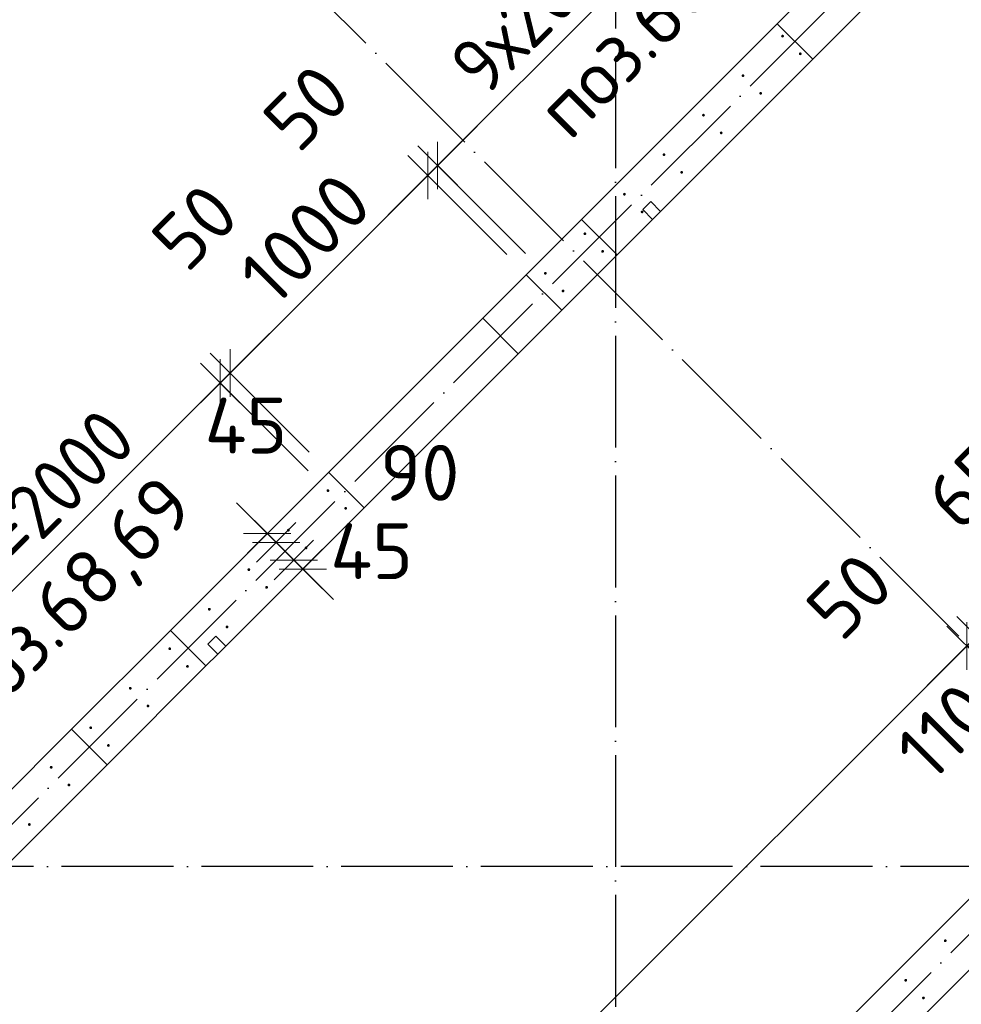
# Model space of a CAD drawing. Header units: millimetres. Extents: x 76517 to 124426, y -73423 to -21861.
# Tile 51 of 114: x 96319 to 99688, y -55293 to -51770. Entities that reach past the tile are written whole.
import ezdxf

# ---------------------------------------------------------------- set-up
doc = ezdxf.new("R2010")
doc.units = ezdxf.units.MM
doc.header["$PDMODE"] = 65
for name, pattern in [('______11', [500, 400, -50, 0, -50]), ('______2', [270, 200, -70]), ('______5', [1100, 800, -100, 100, -100])]:
    doc.linetypes.add(name, pattern=pattern)
for name, color, linetype, lineweight in [('Standard', 7, 'Continuous', 25), ('Арм.стержн. Выпуски', 180, 'Continuous', 35), ('Размерная линия_ общее_1', 7, 'Continuous', 13), ('Стена_ общее', 7, 'Continuous', 35)]:
    doc.layers.add(name, color=color, linetype=linetype, lineweight=lineweight)
doc.layers.add('Осевая линия_ общее', color=7, linetype='______5', lineweight=13, true_color=0xa0a0a0)
doc.styles.add('ISOCPEUR', font='ISOCPEUR')
doc.dimstyles.new('DIMSTYLE_10', dxfattribs={"dimtxt": 200, "dimasz": 200, "dimexe": 0, "dimexo": 0, "dimgap": 100, "dimtad": 2, "dimdec": 0, "dimrnd": 5, "dimzin": 12, "dimdsep": 46, "dimtxsty": 'ISOCPEUR', "dimblk1": 'ALL_ML_STRICH', "dimblk2": 'ALL_ML_STRICH', "dimsah": 1, "dimcen": 0, "dimclrd": 7, "dimclre": 256, "dimclrt": 7, "dimadec": 0, "dimazin": 0, "dimtfac": 1, "dimtdec": 0, "dimtix": 1, "dimtmove": 2, "dimatfit": 3, "dimfxl": 0, "dimtvp": 1.2, "dimtzin": 0, "dimlwd": 0, "dimlwe": -3, "dimarcsym": 0})
doc.dimstyles.new('DIMSTYLE_16', dxfattribs={"dimtxt": 200, "dimasz": 200, "dimexe": 0, "dimexo": 0, "dimgap": 100, "dimtad": 2, "dimdec": 0, "dimrnd": 5, "dimzin": 12, "dimdsep": 46, "dimtxsty": 'ISOCPEUR', "dimblk1": 'ALL_ML_STRICH', "dimblk2": 'ALL_ML_STRICH', "dimsah": 1, "dimcen": 0, "dimclrd": 7, "dimclre": 256, "dimclrt": 7, "dimadec": 0, "dimazin": 0, "dimtfac": 1, "dimtdec": 0, "dimtix": 1, "dimtmove": 2, "dimatfit": 3, "dimfxl": 0, "dimtzin": 0, "dimlwd": 0, "dimlwe": -3, "dimarcsym": 0})
doc.dimstyles.new('DIMSTYLE_21', dxfattribs={"dimtxt": 200, "dimasz": 200, "dimexe": 0, "dimexo": 0, "dimgap": 100, "dimtad": 2, "dimdec": 0, "dimrnd": 5, "dimzin": 12, "dimdsep": 46, "dimtxsty": 'ISOCPEUR', "dimblk1": 'ALL_ML_STRICH', "dimblk2": 'ALL_ML_STRICH', "dimsah": 1, "dimcen": 0, "dimsd1": 1, "dimsd2": 1, "dimclrd": 7, "dimclre": 256, "dimclrt": 7, "dimadec": 0, "dimazin": 0, "dimtfac": 1, "dimtdec": 0, "dimtix": 1, "dimtmove": 2, "dimatfit": 3, "dimfxl": 0, "dimtvp": 1.2, "dimtzin": 0, "dimlwd": 0, "dimlwe": -3, "dimarcsym": 0})

# ---------------------------------------------------------------- blocks, each defined once
blk = doc.blocks.new('СЛОЖНЫЙ_ОБЪЕКТ_0')
at = {"layer": 'Осевая линия_ общее', "color": 253, "linetype": '______11', "lineweight": -3, "true_color": 0xa0a0a0, "transparency": 33554687}
for p, q in [((100386.5, -54683), (94623.6, -48920.1)), ((87969.7, -62970.3), (101744.2, -49195.9)), ((95052.9, -59705.6), (103653.4, -51105.1))]:
    blk.add_line(p, q, dxfattribs=at)
blk = doc.blocks.new('ALL_ML_STRICH')
at = {"color": 0, "linetype": 'ByBlock', "lineweight": -2}
for p, q in [((0, -0.5), (0, 0.5)), ((-0.3, -0.3), (0.3, 0.3)), ((-1, 0), (0.5, 0))]:
    blk.add_line(p, q, dxfattribs=at)
blk = doc.blocks.new('*D476')
at = {"layer": 'DEFPOINTS', "color": 7, "linetype": 'Continuous', "lineweight": 13, "transparency": 33554687}
for p in [(100997.5, -52720.1), (101486.4, -53209), (100355.1, -54340.4)]:
    blk.add_point(p, dxfattribs=at)
at = {"layer": 'Размерная линия_ общее_1', "color": 7, "linetype": 'Continuous', "lineweight": -2, "transparency": 33554687}
blk.add_line((100997.5, -52720.1), (99866.1, -53851.5), dxfattribs=at)
at = {"layer": 'Размерная линия_ общее_1', "color": 253, "linetype": 'Continuous', "lineweight": -2, "true_color": 0xa0a0a0, "transparency": 33554687}
for p, q in [((101415.7, -53138.3), (100997.5, -52720.1)), ((100284.3, -54269.7), (99866.1, -53851.5))]:
    blk.add_line(p, q, dxfattribs=at)
at = {"layer": 'Размерная линия_ общее_1', "color": 7, "linetype": 'Continuous', "lineweight": 13, "transparency": 33554687, "xscale": 200, "yscale": 200, "zscale": 200}
for p, rotation in [((100997.5, -52720.1), 45.00000000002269), ((99866.1, -53851.5), 225.0000000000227)]:
    blk.add_blockref('ALL_ML_STRICH', p, dxfattribs=dict(at, rotation=rotation))
at = {"layer": 'Размерная линия_ общее_1', "color": 7, "linetype": 'Continuous', "lineweight": 13, "transparency": 33554687, "insert": (100297.4, -53632.3), "char_height": 200, "width": 10, "attachment_point": 1, "rotation": 225, "line_spacing_factor": 0.60241, "style": 'ISOCPEUR'}
blk.add_mtext('8х200', dxfattribs=at)
blk = doc.blocks.new('*D477')
at = {"layer": 'DEFPOINTS', "color": 7, "linetype": 'Continuous', "lineweight": 13, "transparency": 33554687}
for p in [(99866.1, -53851.5), (100355.1, -54340.4), (100308.8, -54386.7)]:
    blk.add_point(p, dxfattribs=at)
at = {"layer": 'Размерная линия_ общее_1', "color": 7, "linetype": 'Continuous', "lineweight": -2, "transparency": 33554687}
blk.add_line((99866.1, -53851.5), (99819.8, -53897.8), dxfattribs=at)
at = {"layer": 'Размерная линия_ общее_1', "color": 253, "linetype": 'Continuous', "lineweight": -2, "true_color": 0xa0a0a0, "transparency": 33554687}
for p, q in [((100284.3, -54269.7), (99866.1, -53851.5)), ((100238.1, -54316), (99819.8, -53897.8))]:
    blk.add_line(p, q, dxfattribs=at)
at = {"layer": 'Размерная линия_ общее_1', "color": 7, "linetype": 'Continuous', "lineweight": 13, "transparency": 33554687, "xscale": 200, "yscale": 200, "zscale": 200}
for p, rotation in [((99819.8, -53897.8), 225.0000000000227), ((99866.1, -53851.5), 45.00000000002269)]:
    blk.add_blockref('ALL_ML_STRICH', p, dxfattribs=dict(at, rotation=rotation))
at = {"layer": 'Размерная линия_ общее_1', "color": 7, "linetype": 'Continuous', "lineweight": 13, "transparency": 33554687, "insert": (99716.8, -53435.4), "char_height": 200, "width": 400, "attachment_point": 5, "rotation": 45, "style": 'ISOCPEUR'}
blk.add_mtext('\\A1;{65}', dxfattribs=at)
blk = doc.blocks.new('*D478')
at = {"layer": 'DEFPOINTS', "color": 7, "linetype": 'Continuous', "lineweight": 13, "transparency": 33554687}
for p in [(99819.8, -53897.8), (100308.8, -54386.7), (100231.3, -54464.1)]:
    blk.add_point(p, dxfattribs=at)
at = {"layer": 'Размерная линия_ общее_1', "color": 7, "linetype": 'Continuous', "lineweight": -2, "transparency": 33554687}
blk.add_line((99819.8, -53897.8), (99742.4, -53975.2), dxfattribs=at)
at = {"layer": 'Размерная линия_ общее_1', "color": 253, "linetype": 'Continuous', "lineweight": -2, "true_color": 0xa0a0a0, "transparency": 33554687}
for p, q in [((100238.1, -54316), (99819.8, -53897.8)), ((100160.6, -54393.4), (99742.4, -53975.2))]:
    blk.add_line(p, q, dxfattribs=at)
at = {"layer": 'Размерная линия_ общее_1', "color": 7, "linetype": 'Continuous', "lineweight": 13, "transparency": 33554687, "xscale": 200, "yscale": 200, "zscale": 200}
for p, rotation in [((99819.8, -53897.8), 45.00000000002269), ((99742.4, -53975.2), 225.0000000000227)]:
    blk.add_blockref('ALL_ML_STRICH', p, dxfattribs=dict(at, rotation=rotation))
at = {"layer": 'Размерная линия_ общее_1', "color": 7, "linetype": 'Continuous', "lineweight": 13, "transparency": 33554687, "insert": (99627.7, -54315.6), "char_height": 200, "width": 600, "attachment_point": 5, "rotation": 45, "style": 'ISOCPEUR'}
blk.add_mtext('\\A1;{110}', dxfattribs=at)
blk = doc.blocks.new('*D479')
at = {"layer": 'DEFPOINTS', "color": 7, "linetype": 'Continuous', "lineweight": 13, "transparency": 33554687}
for p in [(99742.4, -53975.2), (100231.3, -54464.1), (100196, -54499.5)]:
    blk.add_point(p, dxfattribs=at)
at = {"layer": 'Размерная линия_ общее_1', "color": 7, "linetype": 'Continuous', "lineweight": -2, "transparency": 33554687}
blk.add_line((99742.4, -53975.2), (99707, -54010.6), dxfattribs=at)
at = {"layer": 'Размерная линия_ общее_1', "color": 253, "linetype": 'Continuous', "lineweight": -2, "true_color": 0xa0a0a0, "transparency": 33554687}
for p, q in [((100160.6, -54393.4), (99742.4, -53975.2)), ((99707, -54010.6), (99707, -54010.6))]:
    blk.add_line(p, q, dxfattribs=at)
at = {"layer": 'Размерная линия_ общее_1', "color": 7, "linetype": 'Continuous', "lineweight": 13, "transparency": 33554687, "xscale": 200, "yscale": 200, "zscale": 200}
for p, rotation in [((99707, -54010.6), 225.0000000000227), ((99742.4, -53975.2), 45.00000000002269)]:
    blk.add_blockref('ALL_ML_STRICH', p, dxfattribs=dict(at, rotation=rotation))
at = {"layer": 'Размерная линия_ общее_1', "color": 7, "linetype": 'Continuous', "lineweight": 13, "transparency": 33554687, "insert": (99287.7, -53831.2), "char_height": 200, "width": 400, "attachment_point": 5, "rotation": 45, "style": 'ISOCPEUR'}
blk.add_mtext('\\A1;{50}', dxfattribs=at)
blk = doc.blocks.new('*D480')
at = {"layer": 'DEFPOINTS', "color": 7, "linetype": 'Continuous', "lineweight": 13, "transparency": 33554687}
for p in [(99707, -54010.6), (100196, -54499.5), (95811.9, -58883.6)]:
    blk.add_point(p, dxfattribs=at)
at = {"layer": 'Размерная линия_ общее_1', "color": 7, "linetype": 'Continuous', "lineweight": -2, "transparency": 33554687}
blk.add_line((99707, -54010.6), (95322.9, -58394.6), dxfattribs=at)
at = {"layer": 'Размерная линия_ общее_1', "color": 253, "linetype": 'Continuous', "lineweight": -2, "true_color": 0xa0a0a0, "transparency": 33554687}
for p, q in [((99707, -54010.6), (99707, -54010.6)), ((95322.9, -58394.6), (95322.9, -58394.6))]:
    blk.add_line(p, q, dxfattribs=at)
at = {"layer": 'Размерная линия_ общее_1', "color": 7, "linetype": 'Continuous', "lineweight": 13, "transparency": 33554687, "xscale": 200, "yscale": 200, "zscale": 200}
for p, rotation in [((99707, -54010.6), 45.00000000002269), ((95322.9, -58394.6), 225.0000000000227)]:
    blk.add_blockref('ALL_ML_STRICH', p, dxfattribs=dict(at, rotation=rotation))
at = {"layer": 'Размерная линия_ общее_1', "color": 7, "linetype": 'Continuous', "lineweight": 13, "transparency": 33554687, "insert": (97097.8, -56831.9), "char_height": 200, "width": 10, "attachment_point": 1, "rotation": 225, "line_spacing_factor": 0.60241, "style": 'ISOCPEUR'}
blk.add_mtext('31х200=6200', dxfattribs=at)
blk = doc.blocks.new('*D486')
at = {"layer": 'DEFPOINTS', "color": 7, "linetype": 'Continuous', "lineweight": 13, "transparency": 33554687}
for p in [(97196.2, -53616.5), (97204.7, -53608), (97274.7, -53601.7)]:
    blk.add_point(p, dxfattribs=at)
at = {"layer": 'Размерная линия_ общее_1', "color": 253, "linetype": 'Continuous', "lineweight": -2, "true_color": 0xa0a0a0, "transparency": 33554687}
for p, q in [((97204.7, -53608), (97204.7, -53608)), ((97236.6, -53639.8), (97236.6, -53639.8))]:
    blk.add_line(p, q, dxfattribs=at)
at = {"layer": 'Размерная линия_ общее_1', "color": 7, "linetype": 'Continuous', "lineweight": -2, "transparency": 33554687}
blk.add_line((97204.7, -53608), (97236.6, -53639.8), dxfattribs=at)
at = {"layer": 'Размерная линия_ общее_1', "color": 7, "linetype": 'Continuous', "lineweight": 13, "transparency": 33554687, "xscale": 200, "yscale": 200, "zscale": 200}
for p, rotation in [((97236.6, -53639.8), 315.0000000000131), ((97204.7, -53608), 135.0000000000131)]:
    blk.add_blockref('ALL_ML_STRICH', p, dxfattribs=dict(at, rotation=rotation))
at = {"layer": 'Размерная линия_ общее_1', "color": 7, "linetype": 'Continuous', "lineweight": 13, "transparency": 33554687, "insert": (97128.5, -53222), "char_height": 200, "width": 400, "attachment_point": 5, "style": 'ISOCPEUR'}
blk.add_mtext('\\A1;{45}', dxfattribs=at)
blk = doc.blocks.new('*D487')
at = {"layer": 'DEFPOINTS', "color": 7, "linetype": 'Continuous', "lineweight": 13, "transparency": 33554687}
for p in [(97274.7, -53601.7), (97236.6, -53639.8), (97338, -53665)]:
    blk.add_point(p, dxfattribs=at)
at = {"layer": 'Размерная линия_ общее_1', "color": 253, "linetype": 'Continuous', "lineweight": -2, "true_color": 0xa0a0a0, "transparency": 33554687}
for p, q in [((97236.6, -53639.8), (97236.6, -53639.8)), ((97299.9, -53703.1), (97299.9, -53703.1))]:
    blk.add_line(p, q, dxfattribs=at)
at = {"layer": 'Размерная линия_ общее_1', "color": 7, "linetype": 'Continuous', "lineweight": -2, "transparency": 33554687}
blk.add_line((97236.6, -53639.8), (97299.9, -53703.1), dxfattribs=at)
at = {"layer": 'Размерная линия_ общее_1', "color": 7, "linetype": 'Continuous', "lineweight": 13, "transparency": 33554687, "xscale": 200, "yscale": 200, "zscale": 200}
for p, rotation in [((97299.9, -53703.1), 315.0000000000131), ((97236.6, -53639.8), 135.0000000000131)]:
    blk.add_blockref('ALL_ML_STRICH', p, dxfattribs=dict(at, rotation=rotation))
at = {"layer": 'Размерная линия_ общее_1', "color": 7, "linetype": 'Continuous', "lineweight": 13, "transparency": 33554687, "insert": (97750.3, -53390.8), "char_height": 200, "width": 400, "attachment_point": 5, "style": 'ISOCPEUR'}
blk.add_mtext('\\A1;{90}', dxfattribs=at)
blk = doc.blocks.new('*D488')
at = {"layer": 'DEFPOINTS', "color": 7, "linetype": 'Continuous', "lineweight": 13, "transparency": 33554687}
for p in [(97338, -53665), (97299.9, -53703.1), (97318.8, -53748.5)]:
    blk.add_point(p, dxfattribs=at)
at = {"layer": 'Размерная линия_ общее_1', "color": 253, "linetype": 'Continuous', "lineweight": -2, "true_color": 0xa0a0a0, "transparency": 33554687}
for p, q in [((97299.9, -53703.1), (97299.9, -53703.1)), ((97332, -53735.3), (97332, -53735.3))]:
    blk.add_line(p, q, dxfattribs=at)
at = {"layer": 'Размерная линия_ общее_1', "color": 7, "linetype": 'Continuous', "lineweight": -2, "transparency": 33554687}
for p, q in [((97299.9, -53703.1), (97299.9, -53703.1)), ((97332, -53735.3), (97332, -53735.3))]:
    blk.add_line(p, q, dxfattribs=at)
at = {"layer": 'Размерная линия_ общее_1', "color": 7, "linetype": 'Continuous', "lineweight": 13, "transparency": 33554687, "xscale": 200, "yscale": 200, "zscale": 200}
for p, rotation in [((97332, -53735.3), 315.0000000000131), ((97299.9, -53703.1), 135.0000000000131)]:
    blk.add_blockref('ALL_ML_STRICH', p, dxfattribs=dict(at, rotation=rotation))
at = {"layer": 'Размерная линия_ общее_1', "color": 7, "linetype": 'Continuous', "lineweight": 13, "transparency": 33554687, "insert": (97577.9, -53671.1), "char_height": 200, "width": 400, "attachment_point": 5, "style": 'ISOCPEUR'}
blk.add_mtext('\\A1;{45}', dxfattribs=at)
blk = doc.blocks.new('*D625')
at = {"layer": 'DEFPOINTS', "color": 7, "linetype": 'Continuous', "lineweight": 13, "transparency": 33554687}
for p in [(97421.7, -53454.7), (95622, -54483.4), (96007.5, -54868.9)]:
    blk.add_point(p, dxfattribs=at)
at = {"layer": 'Размерная линия_ общее_1', "color": 7, "linetype": 'Continuous', "lineweight": -2, "transparency": 33554687}
blk.add_line((95622, -54483.4), (97036.2, -53069.2), dxfattribs=at)
at = {"layer": 'Размерная линия_ общее_1', "color": 253, "linetype": 'Continuous', "lineweight": -2, "true_color": 0xa0a0a0, "transparency": 33554687}
for p, q in [((97351, -53384), (97036.2, -53069.2)), ((95936.8, -54798.2), (95622, -54483.4))]:
    blk.add_line(p, q, dxfattribs=at)
at = {"layer": 'Размерная линия_ общее_1', "color": 7, "linetype": 'Continuous', "lineweight": 13, "transparency": 33554687, "xscale": 200, "yscale": 200, "zscale": 200}
for p, rotation in [((97036.2, -53069.2), 44.99999999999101), ((95622, -54483.4), 224.999999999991)]:
    blk.add_blockref('ALL_ML_STRICH', p, dxfattribs=dict(at, rotation=rotation))
at = {"layer": 'Размерная линия_ общее_1', "color": 7, "linetype": 'Continuous', "lineweight": 13, "transparency": 33554687, "insert": (95676.6, -54075.2), "char_height": 200, "width": 10, "attachment_point": 1, "rotation": 45, "line_spacing_factor": 0.60241, "style": 'ISOCPEUR'}
blk.add_mtext('\\W0.91;10х200=2000', dxfattribs=at)
blk = doc.blocks.new('*D626')
at = {"layer": 'DEFPOINTS', "color": 7, "linetype": 'Continuous', "lineweight": 13, "transparency": 33554687}
for p in [(97036.2, -53069.2), (97425.3, -53387.5), (97421.7, -53454.7)]:
    blk.add_point(p, dxfattribs=at)
at = {"layer": 'Размерная линия_ общее_1', "color": 7, "linetype": 'Continuous', "lineweight": -2, "transparency": 33554687}
blk.add_line((97036.2, -53069.2), (97071.6, -53033.8), dxfattribs=at)
at = {"layer": 'Размерная линия_ общее_1', "color": 253, "linetype": 'Continuous', "lineweight": -2, "true_color": 0xa0a0a0, "transparency": 33554687}
for p, q in [((97354.5, -53316.8), (97071.6, -53033.8)), ((97351, -53384), (97036.2, -53069.2))]:
    blk.add_line(p, q, dxfattribs=at)
at = {"layer": 'Размерная линия_ общее_1', "color": 7, "linetype": 'Continuous', "lineweight": 13, "transparency": 33554687, "xscale": 200, "yscale": 200, "zscale": 200}
for p, rotation in [((97036.2, -53069.2), 224.999999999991), ((97071.6, -53033.8), 44.99999999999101)]:
    blk.add_blockref('ALL_ML_STRICH', p, dxfattribs=dict(at, rotation=rotation))
at = {"layer": 'Размерная линия_ общее_1', "color": 7, "linetype": 'Continuous', "lineweight": 13, "transparency": 33554687, "insert": (96946.1, -52510.7), "char_height": 200, "width": 400, "attachment_point": 5, "rotation": 45, "style": 'ISOCPEUR'}
blk.add_mtext('\\A1;{50}', dxfattribs=at)
blk = doc.blocks.new('*D627')
at = {"layer": 'DEFPOINTS', "color": 7, "linetype": 'Continuous', "lineweight": 13, "transparency": 33554687}
for p in [(98132.4, -52680.4), (97071.6, -53033.8), (97425.3, -53387.5)]:
    blk.add_point(p, dxfattribs=at)
at = {"layer": 'Размерная линия_ общее_1', "color": 7, "linetype": 'Continuous', "lineweight": -2, "transparency": 33554687}
blk.add_line((97071.6, -53033.8), (97778.7, -52326.7), dxfattribs=at)
at = {"layer": 'Размерная линия_ общее_1', "color": 253, "linetype": 'Continuous', "lineweight": -2, "true_color": 0xa0a0a0, "transparency": 33554687}
for p, q in [((98061.6, -52609.7), (97778.7, -52326.7)), ((97354.5, -53316.8), (97071.6, -53033.8))]:
    blk.add_line(p, q, dxfattribs=at)
at = {"layer": 'Размерная линия_ общее_1', "color": 7, "linetype": 'Continuous', "lineweight": 13, "transparency": 33554687, "xscale": 200, "yscale": 200, "zscale": 200}
for p, rotation in [((97778.7, -52326.7), 44.99999999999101), ((97071.6, -53033.8), 224.999999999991)]:
    blk.add_blockref('ALL_ML_STRICH', p, dxfattribs=dict(at, rotation=rotation))
at = {"layer": 'Размерная линия_ общее_1', "color": 7, "linetype": 'Continuous', "lineweight": 13, "transparency": 33554687, "insert": (97340.3, -52553), "char_height": 200, "width": 800, "attachment_point": 5, "rotation": 45, "style": 'ISOCPEUR'}
blk.add_mtext('\\A1;{1000}', dxfattribs=at)
blk = doc.blocks.new('*D628')
at = {"layer": 'DEFPOINTS', "color": 7, "linetype": 'Continuous', "lineweight": 13, "transparency": 33554687}
for p in [(97778.7, -52326.7), (98132.4, -52680.4), (98199.5, -52676.8)]:
    blk.add_point(p, dxfattribs=at)
at = {"layer": 'Размерная линия_ общее_1', "color": 7, "linetype": 'Continuous', "lineweight": -2, "transparency": 33554687}
blk.add_line((97778.7, -52326.7), (97814, -52291.4), dxfattribs=at)
at = {"layer": 'Размерная линия_ общее_1', "color": 253, "linetype": 'Continuous', "lineweight": -2, "true_color": 0xa0a0a0, "transparency": 33554687}
for p, q in [((98128.8, -52606.1), (97814, -52291.4)), ((98061.6, -52609.7), (97778.7, -52326.7))]:
    blk.add_line(p, q, dxfattribs=at)
at = {"layer": 'Размерная линия_ общее_1', "color": 7, "linetype": 'Continuous', "lineweight": 13, "transparency": 33554687, "xscale": 200, "yscale": 200, "zscale": 200}
for p, rotation in [((97778.7, -52326.7), 224.999999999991), ((97814, -52291.4), 44.99999999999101)]:
    blk.add_blockref('ALL_ML_STRICH', p, dxfattribs=dict(at, rotation=rotation))
at = {"layer": 'Размерная линия_ общее_1', "color": 7, "linetype": 'Continuous', "lineweight": 13, "transparency": 33554687, "insert": (97344.8, -52083.2), "char_height": 200, "width": 400, "attachment_point": 5, "rotation": 45, "style": 'ISOCPEUR'}
blk.add_mtext('\\A1;{50}', dxfattribs=at)
blk = doc.blocks.new('*D629')
at = {"layer": 'DEFPOINTS', "color": 7, "linetype": 'Continuous', "lineweight": 13, "transparency": 33554687}
for p in [(99472.3, -51404.1), (97814, -52291.4), (98199.5, -52676.8)]:
    blk.add_point(p, dxfattribs=at)
at = {"layer": 'Размерная линия_ общее_1', "color": 7, "linetype": 'Continuous', "lineweight": -2, "transparency": 33554687}
blk.add_line((97814, -52291.4), (99086.8, -51018.6), dxfattribs=at)
at = {"layer": 'Размерная линия_ общее_1', "color": 253, "linetype": 'Continuous', "lineweight": -2, "true_color": 0xa0a0a0, "transparency": 33554687}
for p, q in [((99401.6, -51333.3), (99086.8, -51018.6)), ((98128.8, -52606.1), (97814, -52291.4))]:
    blk.add_line(p, q, dxfattribs=at)
at = {"layer": 'Размерная линия_ общее_1', "color": 7, "linetype": 'Continuous', "lineweight": 13, "transparency": 33554687, "xscale": 200, "yscale": 200, "zscale": 200}
for p, rotation in [((99086.8, -51018.6), 44.99999999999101), ((97814, -52291.4), 224.999999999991)]:
    blk.add_blockref('ALL_ML_STRICH', p, dxfattribs=dict(at, rotation=rotation))
at = {"layer": 'Размерная линия_ общее_1', "color": 7, "linetype": 'Continuous', "lineweight": 13, "transparency": 33554687, "insert": (97843, -51908.9), "char_height": 200, "width": 10, "attachment_point": 1, "rotation": 45, "line_spacing_factor": 0.60241, "style": 'ISOCPEUR'}
blk.add_mtext('\\W0.91;9х200=1800', dxfattribs=at)

msp = doc.modelspace()

# ---------------------------------------------------------------- hatches: boundary and pattern name
at = {"layer": 'Арм.стержн. Выпуски', "linetype": 'Continuous', "lineweight": 35, "transparency": 33554687}
for points in [[(99053, -51828.3), (99052.7, -51826.4), (99051.6, -51824.8), (99050, -51823.7), (99048, -51823.3), (99046.1, -51823.7), (99044.5, -51824.8), (99043.4, -51826.4), (99043, -51828.3), (99043.4, -51830.2), (99044.5, -51831.9), (99046.1, -51832.9), (99048, -51833.3), (99050, -51832.9), (99051.6, -51831.9), (99052.7, -51830.2)], [(99116.4, -51891.6), (99116, -51889.7), (99114.9, -51888.1), (99113.3, -51887), (99111.4, -51886.6), (99109.4, -51887), (99107.8, -51888.1), (99106.7, -51889.7), (99106.4, -51891.6), (99106.7, -51893.5), (99107.8, -51895.2), (99109.4, -51896.2), (99111.4, -51896.6), (99113.3, -51896.2), (99114.9, -51895.2), (99116, -51893.5)], [(98911.6, -51969.7), (98911.2, -51967.8), (98910.2, -51966.2), (98908.5, -51965.1), (98906.6, -51964.7), (98904.7, -51965.1), (98903.1, -51966.2), (98902, -51967.8), (98901.6, -51969.7), (98902, -51971.7), (98903.1, -51973.3), (98904.7, -51974.4), (98906.6, -51974.7), (98908.5, -51974.4), (98910.2, -51973.3), (98911.2, -51971.7)], [(98974.9, -52033.1), (98974.5, -52031.1), (98973.5, -52029.5), (98971.8, -52028.4), (98969.9, -52028.1), (98968, -52028.4), (98966.4, -52029.5), (98965.3, -52031.1), (98964.9, -52033.1), (98965.3, -52035), (98966.4, -52036.6), (98968, -52037.7), (98969.9, -52038.1), (98971.8, -52037.7), (98973.5, -52036.6), (98974.5, -52035)], [(98770.2, -52111.2), (98769.8, -52109.3), (98768.7, -52107.6), (98767.1, -52106.5), (98765.2, -52106.2), (98763.3, -52106.5), (98761.7, -52107.6), (98760.6, -52109.3), (98760.2, -52111.2), (98760.6, -52113.1), (98761.7, -52114.7), (98763.3, -52115.8), (98765.2, -52116.2), (98767.1, -52115.8), (98768.7, -52114.7), (98769.8, -52113.1)], [(98833.5, -52174.5), (98833.1, -52172.6), (98832, -52170.9), (98830.4, -52169.9), (98828.5, -52169.5), (98826.6, -52169.9), (98825, -52170.9), (98823.9, -52172.6), (98823.5, -52174.5), (98823.9, -52176.4), (98825, -52178), (98826.6, -52179.1), (98828.5, -52179.5), (98830.4, -52179.1), (98832, -52178), (98833.1, -52176.4)], [(98628.8, -52252.6), (98628.4, -52250.7), (98627.3, -52249.1), (98625.7, -52248), (98623.8, -52247.6), (98621.9, -52248), (98620.2, -52249.1), (98619.2, -52250.7), (98618.8, -52252.6), (98619.2, -52254.5), (98620.2, -52256.1), (98621.9, -52257.2), (98623.8, -52257.6), (98625.7, -52257.2), (98627.3, -52256.1), (98628.4, -52254.5)], [(98692.1, -52315.9), (98691.7, -52314), (98690.6, -52312.4), (98689, -52311.3), (98687.1, -52310.9), (98685.2, -52311.3), (98683.6, -52312.4), (98682.5, -52314), (98682.1, -52315.9), (98682.5, -52317.8), (98683.6, -52319.4), (98685.2, -52320.5), (98687.1, -52320.9), (98689, -52320.5), (98690.6, -52319.4), (98691.7, -52317.8)], [(98487.4, -52394), (98487, -52392.1), (98485.9, -52390.5), (98484.3, -52389.4), (98482.4, -52389), (98480.4, -52389.4), (98478.8, -52390.5), (98477.7, -52392.1), (98477.4, -52394), (98477.7, -52395.9), (98478.8, -52397.5), (98480.4, -52398.6), (98482.4, -52399), (98484.3, -52398.6), (98485.9, -52397.5), (98487, -52395.9)], [(98550.7, -52457.3), (98550.3, -52455.4), (98549.2, -52453.8), (98547.6, -52452.7), (98545.7, -52452.3), (98543.8, -52452.7), (98542.1, -52453.8), (98541, -52455.4), (98540.7, -52457.3), (98541, -52459.2), (98542.1, -52460.9), (98543.8, -52461.9), (98545.7, -52462.3), (98547.6, -52461.9), (98549.2, -52460.9), (98550.3, -52459.2)], [(98345.9, -52535.4), (98345.6, -52533.5), (98344.5, -52531.9), (98342.8, -52530.8), (98340.9, -52530.4), (98339, -52530.8), (98337.4, -52531.9), (98336.3, -52533.5), (98335.9, -52535.4), (98336.3, -52537.3), (98337.4, -52539), (98339, -52540), (98340.9, -52540.4), (98342.8, -52540), (98344.5, -52539), (98345.6, -52537.3)], [(98409.2, -52598.7), (98408.9, -52596.8), (98407.8, -52595.2), (98406.2, -52594.1), (98404.2, -52593.7), (98402.3, -52594.1), (98400.7, -52595.2), (98399.6, -52596.8), (98399.2, -52598.7), (98399.6, -52600.7), (98400.7, -52602.3), (98402.3, -52603.4), (98404.2, -52603.7), (98406.2, -52603.4), (98407.8, -52602.3), (98408.9, -52600.7)], [(98204.5, -52676.8), (98204.1, -52674.9), (98203.1, -52673.3), (98201.4, -52672.2), (98199.5, -52671.8), (98197.6, -52672.2), (98196, -52673.3), (98194.9, -52674.9), (98194.5, -52676.8), (98194.9, -52678.8), (98196, -52680.4), (98197.6, -52681.5), (98199.5, -52681.8), (98201.4, -52681.5), (98203.1, -52680.4), (98204.1, -52678.8)], [(98267.8, -52740.2), (98267.4, -52738.2), (98266.4, -52736.6), (98264.7, -52735.5), (98262.8, -52735.2), (98260.9, -52735.5), (98259.3, -52736.6), (98258.2, -52738.2), (98257.8, -52740.2), (98258.2, -52742.1), (98259.3, -52743.7), (98260.9, -52744.8), (98262.8, -52745.2), (98264.7, -52744.8), (98266.4, -52743.7), (98267.4, -52742.1)], [(97426.7, -53454.7), (97426.3, -53452.8), (97425.2, -53451.1), (97423.6, -53450), (97421.7, -53449.7), (97419.8, -53450), (97418.2, -53451.1), (97417.1, -53452.8), (97416.7, -53454.7), (97417.1, -53456.6), (97418.2, -53458.2), (97419.8, -53459.3), (97421.7, -53459.7), (97423.6, -53459.3), (97425.2, -53458.2), (97426.3, -53456.6)], [(97490, -53518), (97489.6, -53516.1), (97488.5, -53514.4), (97486.9, -53513.4), (97485, -53513), (97483.1, -53513.4), (97481.5, -53514.4), (97480.4, -53516.1), (97480, -53518), (97480.4, -53519.9), (97481.5, -53521.5), (97483.1, -53522.6), (97485, -53523), (97486.9, -53522.6), (97488.5, -53521.5), (97489.6, -53519.9)], [(97285.3, -53596.1), (97284.9, -53594.2), (97283.8, -53592.6), (97282.2, -53591.5), (97280.3, -53591.1), (97278.4, -53591.5), (97276.7, -53592.6), (97275.7, -53594.2), (97275.3, -53596.1), (97275.7, -53598), (97276.7, -53599.6), (97278.4, -53600.7), (97280.3, -53601.1), (97282.2, -53600.7), (97283.8, -53599.6), (97284.9, -53598)], [(97348.6, -53659.4), (97348.2, -53657.5), (97347.1, -53655.9), (97345.5, -53654.8), (97343.6, -53654.4), (97341.7, -53654.8), (97340, -53655.9), (97339, -53657.5), (97338.6, -53659.4), (97339, -53661.3), (97340, -53662.9), (97341.7, -53664), (97343.6, -53664.4), (97345.5, -53664), (97347.1, -53662.9), (97348.2, -53661.3)], [(97143.9, -53737.5), (97143.5, -53735.6), (97142.4, -53734), (97140.8, -53732.9), (97138.9, -53732.5), (97136.9, -53732.9), (97135.3, -53734), (97134.2, -53735.6), (97133.9, -53737.5), (97134.2, -53739.4), (97135.3, -53741), (97136.9, -53742.1), (97138.9, -53742.5), (97140.8, -53742.1), (97142.4, -53741), (97143.5, -53739.4)], [(97207.2, -53800.8), (97206.8, -53798.9), (97205.7, -53797.3), (97204.1, -53796.2), (97202.2, -53795.8), (97200.2, -53796.2), (97198.6, -53797.3), (97197.5, -53798.9), (97197.2, -53800.8), (97197.5, -53802.7), (97198.6, -53804.4), (97200.2, -53805.4), (97202.2, -53805.8), (97204.1, -53805.4), (97205.7, -53804.4), (97206.8, -53802.7)], [(97002.4, -53878.9), (97002.1, -53877), (97001, -53875.4), (96999.3, -53874.3), (96997.4, -53873.9), (96995.5, -53874.3), (96993.9, -53875.4), (96992.8, -53877), (96992.4, -53878.9), (96992.8, -53880.8), (96993.9, -53882.5), (96995.5, -53883.6), (96997.4, -53883.9), (96999.3, -53883.6), (97001, -53882.5), (97002.1, -53880.8)], [(97065.7, -53942.2), (97065.4, -53940.3), (97064.3, -53938.7), (97062.7, -53937.6), (97060.7, -53937.2), (97058.8, -53937.6), (97057.2, -53938.7), (97056.1, -53940.3), (97055.7, -53942.2), (97056.1, -53944.2), (97057.2, -53945.8), (97058.8, -53946.9), (97060.7, -53947.2), (97062.7, -53946.9), (97064.3, -53945.8), (97065.4, -53944.2)], [(96861, -54020.4), (96860.6, -54018.4), (96859.5, -54016.8), (96857.9, -54015.7), (96856, -54015.4), (96854.1, -54015.7), (96852.5, -54016.8), (96851.4, -54018.4), (96851, -54020.4), (96851.4, -54022.3), (96852.5, -54023.9), (96854.1, -54025), (96856, -54025.4), (96857.9, -54025), (96859.5, -54023.9), (96860.6, -54022.3)], [(96924.3, -54083.7), (96923.9, -54081.7), (96922.9, -54080.1), (96921.2, -54079), (96919.3, -54078.7), (96917.4, -54079), (96915.8, -54080.1), (96914.7, -54081.7), (96914.3, -54083.7), (96914.7, -54085.6), (96915.8, -54087.2), (96917.4, -54088.3), (96919.3, -54088.7), (96921.2, -54088.3), (96922.9, -54087.2), (96923.9, -54085.6)], [(96719.6, -54161.8), (96719.2, -54159.9), (96718.1, -54158.2), (96716.5, -54157.2), (96714.6, -54156.8), (96712.7, -54157.2), (96711.1, -54158.2), (96710, -54159.9), (96709.6, -54161.8), (96710, -54163.7), (96711.1, -54165.3), (96712.7, -54166.4), (96714.6, -54166.8), (96716.5, -54166.4), (96718.1, -54165.3), (96719.2, -54163.7)], [(96782.9, -54225.1), (96782.5, -54223.2), (96781.4, -54221.5), (96779.8, -54220.5), (96777.9, -54220.1), (96776, -54220.5), (96774.4, -54221.5), (96773.3, -54223.2), (96772.9, -54225.1), (96773.3, -54227), (96774.4, -54228.6), (96776, -54229.7), (96777.9, -54230.1), (96779.8, -54229.7), (96781.4, -54228.6), (96782.5, -54227)], [(96578.2, -54303.2), (96577.8, -54301.3), (96576.7, -54299.7), (96575.1, -54298.6), (96573.2, -54298.2), (96571.3, -54298.6), (96569.6, -54299.7), (96568.5, -54301.3), (96568.2, -54303.2), (96568.5, -54305.1), (96569.6, -54306.7), (96571.3, -54307.8), (96573.2, -54308.2), (96575.1, -54307.8), (96576.7, -54306.7), (96577.8, -54305.1)], [(96641.5, -54366.5), (96641.1, -54364.6), (96640, -54363), (96638.4, -54361.9), (96636.5, -54361.5), (96634.6, -54361.9), (96632.9, -54363), (96631.9, -54364.6), (96631.5, -54366.5), (96631.9, -54368.4), (96632.9, -54370), (96634.6, -54371.1), (96636.5, -54371.5), (96638.4, -54371.1), (96640, -54370), (96641.1, -54368.4)], [(96436.7, -54444.6), (96436.4, -54442.7), (96435.3, -54441.1), (96433.7, -54440), (96431.7, -54439.6), (96429.8, -54440), (96428.2, -54441.1), (96427.1, -54442.7), (96426.7, -54444.6), (96427.1, -54446.5), (96428.2, -54448.2), (96429.8, -54449.2), (96431.7, -54449.6), (96433.7, -54449.2), (96435.3, -54448.2), (96436.4, -54446.5)], [(96500.1, -54507.9), (96499.7, -54506), (96498.6, -54504.4), (96497, -54503.3), (96495.1, -54502.9), (96493.1, -54503.3), (96491.5, -54504.4), (96490.4, -54506), (96490.1, -54507.9), (96490.4, -54509.8), (96491.5, -54511.5), (96493.1, -54512.5), (96495.1, -54512.9), (96497, -54512.5), (96498.6, -54511.5), (96499.7, -54509.8)], [(96358.6, -54649.3), (96358.3, -54647.4), (96357.2, -54645.8), (96355.5, -54644.7), (96353.6, -54644.3), (96351.7, -54644.7), (96350.1, -54645.8), (96349, -54647.4), (96348.6, -54649.3), (96349, -54651.3), (96350.1, -54652.9), (96351.7, -54654), (96353.6, -54654.3), (96355.5, -54654), (96357.2, -54652.9), (96358.3, -54651.3)], [(99635.3, -55065.2), (99634.9, -55063.3), (99633.8, -55061.7), (99632.2, -55060.6), (99630.3, -55060.2), (99628.4, -55060.6), (99626.7, -55061.7), (99625.7, -55063.3), (99625.3, -55065.2), (99625.7, -55067.1), (99626.7, -55068.7), (99628.4, -55069.8), (99630.3, -55070.2), (99632.2, -55069.8), (99633.8, -55068.7), (99634.9, -55067.1)], [(99493.9, -55206.6), (99493.5, -55204.7), (99492.4, -55203.1), (99490.8, -55202), (99488.9, -55201.6), (99486.9, -55202), (99485.3, -55203.1), (99484.2, -55204.7), (99483.9, -55206.6), (99484.2, -55208.5), (99485.3, -55210.2), (99486.9, -55211.2), (99488.9, -55211.6), (99490.8, -55211.2), (99492.4, -55210.2), (99493.5, -55208.5)], [(99557.2, -55269.9), (99556.8, -55268), (99555.7, -55266.4), (99554.1, -55265.3), (99552.2, -55264.9), (99550.3, -55265.3), (99548.6, -55266.4), (99547.5, -55268), (99547.2, -55269.9), (99547.5, -55271.8), (99548.6, -55273.5), (99550.3, -55274.6), (99552.2, -55274.9), (99554.1, -55274.6), (99555.7, -55273.5), (99556.8, -55271.8)]]:
    msp.add_hatch(color=4, dxfattribs=at).paths.add_polyline_path(points)

# ---------------------------------------------------------------- linework, layer by layer
at = {"layer": 'Осевая линия_ общее', "color": 253, "linetype": '______11', "lineweight": -3, "true_color": 0xa0a0a0, "transparency": 33554687}
for p, q in [((98450, -48400), (98450, -72827.9)), ((102370, -54800), (77142.2, -54800))]:
    msp.add_line(p, q, dxfattribs=at)
at = {"layer": 'Стена_ общее', "color": 7, "linetype": 'Continuous', "lineweight": 25, "transparency": 33554687}
for p, q in [((99205.7, -51607.1), (99028.9, -51783.9)), ((99205.7, -51607.1), (99028.9, -51783.9)), ((99156.2, -51911.2), (99332.9, -51734.4)), ((99156.2, -51911.2), (99332.9, -51734.4)), ((98328.9, -52483.9), (99028.9, -51783.9)), ((98328.9, -52483.9), (99028.9, -51783.9)), ((99028.9, -51783.9), (99156.2, -51911.2)), ((99028.9, -51783.9), (99156.2, -51911.2)), ((99156.2, -51911.2), (98611.7, -52455.6)), ((99156.2, -51911.2), (98611.7, -52455.6)), ((98576.3, -52420.3), (98548.1, -52448.6)), ((98576.3, -52420.3), (98548.1, -52448.6)), ((98611.7, -52455.6), (98576.3, -52420.3)), ((98611.7, -52455.6), (98576.3, -52420.3)), ((98548.1, -52448.6), (98583.4, -52483.9)), ((98548.1, -52448.6), (98583.4, -52483.9)), ((98583.4, -52483.9), (98611.7, -52455.6)), ((98583.4, -52483.9), (98611.7, -52455.6)), ((98328.9, -52483.9), (97975.3, -52837.5)), ((98328.9, -52483.9), (97975.3, -52837.5)), ((98456.1, -52611.2), (98328.9, -52483.9)), ((98456.1, -52611.2), (98328.9, -52483.9)), ((98583.4, -52483.9), (98456.1, -52611.2)), ((98583.4, -52483.9), (98456.1, -52611.2)), ((98102.6, -52964.7), (98456.1, -52611.2)), ((98102.6, -52964.7), (98456.1, -52611.2)), ((96858.1, -53954.7), (97975.3, -52837.5)), ((96858.1, -53954.7), (97975.3, -52837.5)), ((97975.3, -52837.5), (98102.6, -52964.7)), ((97975.3, -52837.5), (98102.6, -52964.7)), ((98102.6, -52964.7), (97056.1, -54011.3)), ((98102.6, -52964.7), (97056.1, -54011.3)), ((96858.1, -53954.7), (96504.5, -54308.2)), ((96858.1, -53954.7), (96504.5, -54308.2)), ((96985.3, -54082), (96858.1, -53954.7)), ((96985.3, -54082), (96858.1, -53954.7)), ((97020.7, -53975.9), (96992.4, -54004.2)), ((97020.7, -53975.9), (96992.4, -54004.2)), ((96992.4, -54004.2), (97027.8, -54039.5)), ((96992.4, -54004.2), (97027.8, -54039.5)), ((97056.1, -54011.3), (97020.7, -53975.9)), ((97056.1, -54011.3), (97020.7, -53975.9)), ((97027.8, -54039.5), (96985.3, -54082)), ((97027.8, -54039.5), (96985.3, -54082)), ((97027.8, -54039.5), (97056.1, -54011.3)), ((97027.8, -54039.5), (97056.1, -54011.3)), ((96631.8, -54435.5), (96985.3, -54082)), ((96631.8, -54435.5), (96985.3, -54082)), ((95896.4, -54916.4), (96504.5, -54308.2)), ((95896.4, -54916.4), (96504.5, -54308.2)), ((96504.5, -54308.2), (96631.8, -54435.5)), ((96504.5, -54308.2), (96631.8, -54435.5)), ((96631.8, -54435.5), (96023.7, -55043.6)), ((96631.8, -54435.5), (96023.7, -55043.6)), ((95776.2, -58854.9), (99813.8, -54817.4)), ((95776.2, -58854.9), (99813.8, -54817.4)), ((99941.1, -54944.6), (94538.8, -60346.9)), ((99941.1, -54944.6), (94538.8, -60346.9))]:
    msp.add_line(p, q, dxfattribs=at)
at = {"layer": 'Стена_ общее', "color": 253, "linetype": '______2', "lineweight": 18, "true_color": 0xababab, "transparency": 33554687}
for p, q in [((98258.1, -52809.2), (98130.9, -52681.9)), ((98258.1, -52809.2), (98130.9, -52681.9)), ((97423.8, -53389), (97551, -53516.3)), ((97423.8, -53389), (97551, -53516.3))]:
    msp.add_line(p, q, dxfattribs=at)

# ---------------------------------------------------------------- block references
at = {"layer": 'Осевая линия_ общее', "color": 253, "linetype": '______11', "lineweight": -3, "true_color": 0xa0a0a0, "transparency": 33554687}
msp.add_blockref('СЛОЖНЫЙ_ОБЪЕКТ_0', (0, 0), dxfattribs=at)

# ---------------------------------------------------------------- texts
at = {"layer": 'Standard', "color": 7, "linetype": 'Continuous', "lineweight": 13, "transparency": 33554687, "char_height": 200, "width": 1196.491, "attachment_point": 2, "rotation": 45, "style": 'ISOCPEUR'}
for insert in [(98541.6, -51671.7), (96419, -53779.1)]:
    msp.add_mtext('\\A1;{\\fISOCPEUR|i0|b0;\\H200.000000;\\W1.000000;\\C7;поз.68,69}\\P', dxfattribs=dict(at, insert=insert))

# ---------------------------------------------------------------- dimensions: what is measured, and where the dimension line sits
at = {"layer": 'Размерная линия_ общее_1', "color": 7, "linetype": 'Continuous', "lineweight": 13, "transparency": 33554687}
for base, p1, p2, angle, text, picture, middle in [((99086.8, -51018.6), (98128.8, -52606.1), (99401.6, -51333.3), 45, '\\W0.91;9х200=1800', '*D629', (98379.7, -51584.3)), ((99866.1, -53851.5), (101415.7, -53138.3), (100284.3, -54269.7), 225, '8х200', '*D476', (100361.1, -53215.1)), ((97036.2, -53069.2), (95936.8, -54798.2), (97351, -53384), 45, '\\W0.91;10х200=2000', '*D625', (96258.4, -53705.6)), ((95322.9, -58394.6), (99707, -54010.6), (95322.9, -58394.6), 225, '31х200=6200', '*D480', (97444.3, -56131.9))]:
    dim = msp.add_linear_dim(base=base, p1=p1, p2=p2, angle=angle, text=text, dimstyle='DIMSTYLE_16', override={"dimpost": '<>', "dimclrd": 7, "dimclre": 253, "dimclrt": 7, "dimlwd": 0, "dimlwe": 65533}, dxfattribs=at)
    dim.commit()
    dim.dimension.update_dxf_attribs({"geometry": picture, "text_midpoint": middle, "dimtype": 160})
for base, p1, p2, angle, dimstyle, picture, middle in [((97814, -52291.4), (98061.6, -52609.7), (98128.8, -52606.1), 45, 'DIMSTYLE_10', '*D628', (97344.8, -52083.2)), ((97778.7, -52326.7), (97354.5, -53316.8), (98061.6, -52609.7), 45, 'DIMSTYLE_16', '*D627', (97340.3, -52553)), ((97071.6, -53033.8), (97351, -53384), (97354.5, -53316.8), 45, 'DIMSTYLE_10', '*D626', (96946.1, -52510.7)), ((97236.6, -53639.8), (97204.7, -53608), (97236.6, -53639.8), 315, 'DIMSTYLE_10', '*D486', (97128.5, -53222)), ((99819.8, -53897.8), (100284.3, -54269.7), (100238.1, -54316), 225, 'DIMSTYLE_10', '*D477', (99716.8, -53435.4)), ((97299.9, -53703.1), (97236.6, -53639.8), (97299.9, -53703.1), 315, 'DIMSTYLE_10', '*D487', (97750.3, -53390.8)), ((97332, -53735.3), (97299.9, -53703.1), (97332, -53735.3), 315, 'DIMSTYLE_21', '*D488', (97577.9, -53671.1)), ((99707, -54010.6), (100160.6, -54393.4), (99707, -54010.6), 225, 'DIMSTYLE_10', '*D479', (99287.7, -53831.2)), ((99742.4, -53975.2), (100238.1, -54316), (100160.6, -54393.4), 225, 'DIMSTYLE_10', '*D478', (99627.7, -54315.6))]:
    dim = msp.add_linear_dim(base=base, p1=p1, p2=p2, angle=angle, dimstyle=dimstyle, override={"dimpost": '<>', "dimclrd": 7, "dimclre": 253, "dimclrt": 7, "dimlwd": 0, "dimlwe": 65533}, dxfattribs=at)
    dim.commit()
    dim.dimension.update_dxf_attribs({"geometry": picture, "text_midpoint": middle, "dimtype": 160})

doc.saveas('drawing.dxf')
